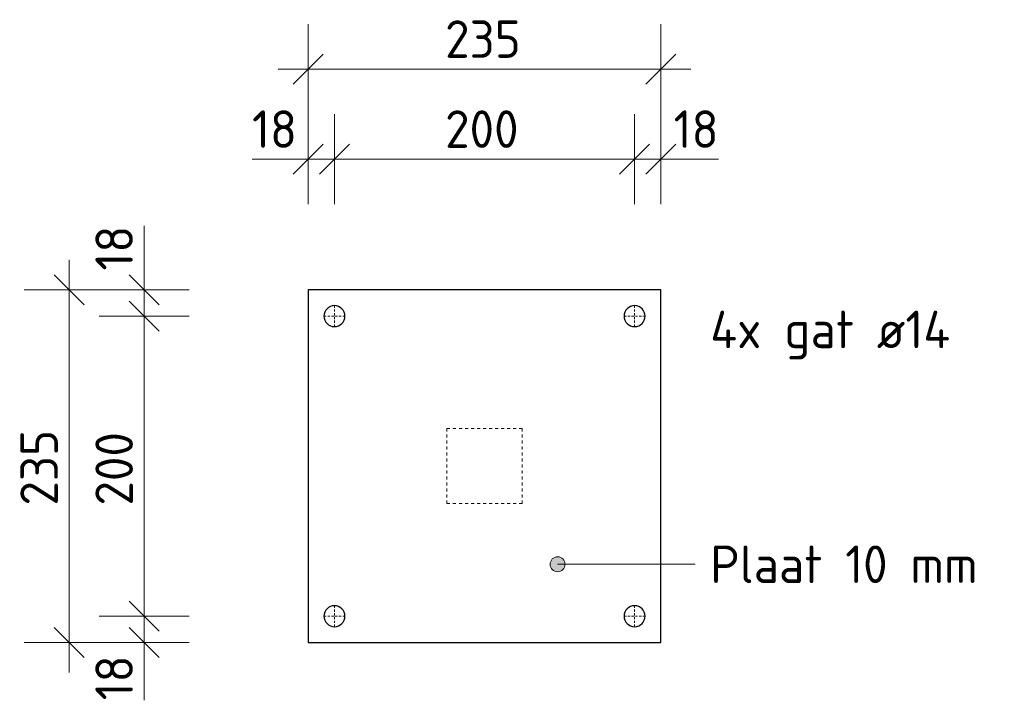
# Model space of a CAD drawing. Header units: millimetres. Extents: x -51780 to -20756, y -103 to 141413.
# Tile 11 of 11: x -22026 to -21370, y 139199 to 139653. Entities that reach past the tile are written whole.
import ezdxf

# ---------------------------------------------------------------- set-up
doc = ezdxf.new("R2010")
doc.units = ezdxf.units.MM
doc.linetypes.add('Hhidden', pattern=[2.5, 1.5, -1])
doc.linetypes.add('XX-HIDDEN', pattern=[4, 2, -2])
for name, color, linetype, lineweight in [('N-CO-BC-BETONVORM-G-1', 50, 'XX-HIDDEN', 18), ('N-CO-BC-BETONVORM-GN', 10, 'XX-HIDDEN', 18), ('N-CO-SC-STAALVORM-G', 10, 'Continuous', 25), ('X-XX-AL-CONSTRUCTIELIJN-G-1', 7, 'Hhidden', 13), ('X-XX-AL-M', 7, 'Continuous', 18), ('X-XX-AL-M-10', 7, 'Continuous', 18), ('X-XX-AL-T25-1', 7, 'Continuous', 13)]:
    doc.layers.add(name, color=color, linetype=linetype, lineweight=lineweight)
doc.styles.add('NLCS-ISO_1', font='NLCS-ISO.ttf', dxfattribs={"height": 25})
doc.dimstyles.new('2_5_NLCS_diagonal_1', dxfattribs={"dimscale": 304.8, "dimtxt": 25.068874, "dimasz": 0.065617, "dimexe": 0.098425, "dimexo": 0.0625, "dimgap": 0, "dimtad": 1, "dimdec": 0, "dimzin": 0, "dimdsep": 46, "dimtxsty": 'NLCS-ISO_1', "dimblk1": 'OBLIQUE', "dimblk2": 'OBLIQUE', "dimsah": 1, "dimcen": 0.09, "dimdle": 0.065617, "dimazin": 0, "dimtfac": 1, "dimtdec": 4, "dimtix": 1, "dimtmove": 0, "dimatfit": 3, "dimfxl": 0.098425, "dimfxlon": 1, "dimtvp": 1, "dimtolj": 1, "dimtzin": 0, "dimarcsym": 2})
doc.dimstyles.new('2_5_NLCS_diagonal_3', dxfattribs={"dimscale": 304.8, "dimtxt": 25.068874, "dimasz": 0.065617, "dimexe": 0.098425, "dimexo": 0.0625, "dimgap": 0, "dimtad": 1, "dimdec": 0, "dimzin": 0, "dimdsep": 46, "dimtxsty": 'NLCS-ISO_1', "dimblk1": 'OBLIQUE', "dimblk2": 'OBLIQUE', "dimsah": 1, "dimcen": 0.09, "dimdle": 0.065617, "dimazin": 0, "dimtfac": 1, "dimtdec": 4, "dimtix": 1, "dimtmove": 1, "dimatfit": 3, "dimfxl": 0.098425, "dimfxlon": 1, "dimtvp": 1, "dimtolj": 1, "dimtzin": 0, "dimarcsym": 2})

# ---------------------------------------------------------------- blocks, each defined once
blk = doc.blocks.new('GM_Bevestigingsplaat radardetector2 - GM_Bevestigingsplaat radardetector2-3834855-Detail type Z _3 x uitvoeren_ - Dependent 1')
at = {"layer": 'N-CO-BC-BETONVORM-GN'}
for p, q in [((-25, 0), (-25, 50)), ((-25, 50), (25, 50)), ((25, 50), (25, 0)), ((-25, 0), (25, 0))]:
    blk.add_line(p, q, dxfattribs=at)
at = {"layer": 'N-CO-SC-STAALVORM-G'}
for p, q in [((117.5, 142.5), (-117.5, 142.5)), ((-117.5, 142.5), (-117.5, -92.5)), ((117.5, -92.5), (117.5, 142.5)), ((-117.5, -92.5), (117.5, -92.5))]:
    blk.add_line(p, q, dxfattribs=at)
for centre, start, end in [((-100, 125), 0, 180), ((100, 125), 0, 180), ((-100, 125), 180, 360), ((100, 125), 180, 360), ((-100, -75), 0, 180), ((100, -75), 0, 180), ((-100, -75), 180, 360), ((100, -75), 180, 360)]:
    blk.add_arc(centre, 7, start, end, dxfattribs=at)
blk = doc.blocks.new('DIMBLOCK116-Detail type Z _3 x uitvoeren_ - Dependent 1')
at = {"layer": 'X-XX-AL-M-10'}
for p, q in [((-21833.5, 139589.91), (-21833.5, 139649.91)), ((-21598.5, 139589.91), (-21598.5, 139649.91)), ((-21833.5, 139619.91), (-21823.5, 139629.91)), ((-21598.5, 139619.91), (-21588.5, 139629.91)), ((-21853.5, 139619.91), (-21578.5, 139619.91)), ((-21833.5, 139619.91), (-21843.5, 139609.91)), ((-21833.5, 139619.91), (-21833.5, 139589.91)), ((-21598.5, 139619.91), (-21608.5, 139609.91)), ((-21598.5, 139619.91), (-21598.5, 139589.91))]:
    blk.add_line(p, q, dxfattribs=at)
at = {"layer": 'X-XX-AL-M-10', "color": 0, "insert": (-21742.25, 139652.48), "char_height": 25, "width": 63.0033, "attachment_point": 1, "line_spacing_factor": 1.135194, "style": 'NLCS-ISO_1'}
blk.add_mtext('235', dxfattribs=at)
blk = doc.blocks.new('_Oblique')
at = {"color": 0, "linetype": 'ByBlock', "lineweight": -2}
blk.add_line((-0.5, -0.5), (0.5, 0.5), dxfattribs=at)
blk = doc.blocks.new('DIMBLOCK117-Detail type Z _3 x uitvoeren_ - Dependent 1')
at = {"layer": 'X-XX-AL-M-10'}
for p, q in [((-21992.71, 139492.8), (-21992.71, 139217.8)), ((-21992.71, 139472.8), (-22002.71, 139482.8)), ((-21962.71, 139472.8), (-22022.71, 139472.8)), ((-21992.71, 139472.8), (-21982.71, 139462.8)), ((-21992.71, 139472.8), (-21962.71, 139472.8)), ((-21992.71, 139237.8), (-22002.71, 139247.8)), ((-21962.71, 139237.8), (-22022.71, 139237.8)), ((-21992.71, 139237.8), (-21982.71, 139227.8)), ((-21992.71, 139237.8), (-21962.71, 139237.8))]:
    blk.add_line(p, q, dxfattribs=at)
at = {"layer": 'X-XX-AL-M-10', "color": 0, "insert": (-22025.28, 139329.05), "char_height": 25, "width": 63.0033, "attachment_point": 1, "rotation": 90, "line_spacing_factor": 1.135194, "style": 'NLCS-ISO_1'}
blk.add_mtext('235', dxfattribs=at)
blk = doc.blocks.new('DIMBLOCK118-Detail type Z _3 x uitvoeren_ - Dependent 1')
at = {"layer": 'X-XX-AL-M-10'}
for p, q in [((-21833.5, 139529.91), (-21833.5, 139589.91)), ((-21816, 139529.91), (-21816, 139589.91)), ((-21833.5, 139559.91), (-21823.5, 139569.91)), ((-21816, 139559.91), (-21806, 139569.91)), ((-21870.88, 139559.91), (-21841.08, 139559.91)), ((-21853.5, 139559.91), (-21816, 139559.91)), ((-21833.5, 139559.91), (-21843.5, 139549.91)), ((-21841.08, 139559.91), (-21824.75, 139559.91)), ((-21833.5, 139559.91), (-21833.5, 139529.91)), ((-21816, 139559.91), (-21826, 139549.91)), ((-21816, 139559.91), (-21816, 139529.91))]:
    blk.add_line(p, q, dxfattribs=at)
at = {"layer": 'X-XX-AL-M-10', "color": 0, "insert": (-21870.88, 139592.48), "char_height": 25, "width": 35.7586, "attachment_point": 1, "line_spacing_factor": 1.135194, "style": 'NLCS-ISO_1'}
blk.add_mtext('18', dxfattribs=at)
blk = doc.blocks.new('DIMBLOCK119-Detail type Z _3 x uitvoeren_ - Dependent 1')
at = {"layer": 'X-XX-AL-M-10'}
for p, q in [((-21816, 139529.91), (-21816, 139589.91)), ((-21616, 139529.91), (-21616, 139589.91)), ((-21816, 139559.91), (-21806, 139569.91)), ((-21616, 139559.91), (-21606, 139569.91)), ((-21816, 139559.91), (-21826, 139549.91)), ((-21816, 139559.91), (-21616, 139559.91)), ((-21816, 139559.91), (-21816, 139529.91)), ((-21616, 139559.91), (-21626, 139549.91)), ((-21616, 139559.91), (-21616, 139529.91))]:
    blk.add_line(p, q, dxfattribs=at)
at = {"layer": 'X-XX-AL-M-10', "color": 0, "insert": (-21742.25, 139592.48), "char_height": 25, "width": 63.0033, "attachment_point": 1, "line_spacing_factor": 1.135194, "style": 'NLCS-ISO_1'}
blk.add_mtext('200', dxfattribs=at)
blk = doc.blocks.new('DIMBLOCK120-Detail type Z _3 x uitvoeren_ - Dependent 1')
at = {"layer": 'X-XX-AL-M-10'}
for p, q in [((-21616, 139529.91), (-21616, 139589.91)), ((-21598.5, 139529.91), (-21598.5, 139589.91)), ((-21616, 139559.91), (-21606, 139569.91)), ((-21598.5, 139559.91), (-21588.5, 139569.91)), ((-21616, 139559.91), (-21626, 139549.91)), ((-21616, 139559.91), (-21578.5, 139559.91)), ((-21616, 139559.91), (-21616, 139529.91)), ((-21598.5, 139559.91), (-21608.5, 139549.91)), ((-21589.95, 139559.91), (-21607.25, 139559.91)), ((-21598.5, 139559.91), (-21598.5, 139529.91)), ((-21560.15, 139559.91), (-21589.95, 139559.91))]:
    blk.add_line(p, q, dxfattribs=at)
at = {"layer": 'X-XX-AL-M-10', "color": 0, "insert": (-21589.95, 139592.48), "char_height": 25, "width": 35.7586, "attachment_point": 1, "line_spacing_factor": 1.135194, "style": 'NLCS-ISO_1'}
blk.add_mtext('18', dxfattribs=at)
blk = doc.blocks.new('DIMBLOCK121-Detail type Z _3 x uitvoeren_ - Dependent 1')
at = {"layer": 'X-XX-AL-M-10'}
for p, q in [((-21942.71, 139515.46), (-21942.71, 139485.67)), ((-21942.71, 139492.8), (-21942.71, 139455.3)), ((-21942.71, 139485.67), (-21942.71, 139464.05)), ((-21942.71, 139472.8), (-21952.71, 139482.8)), ((-21912.71, 139472.8), (-21972.71, 139472.8)), ((-21942.71, 139472.8), (-21932.71, 139462.8)), ((-21942.71, 139472.8), (-21912.71, 139472.8)), ((-21942.71, 139455.3), (-21952.71, 139465.3)), ((-21912.71, 139455.3), (-21972.71, 139455.3)), ((-21942.71, 139455.3), (-21932.71, 139445.3)), ((-21942.71, 139455.3), (-21912.71, 139455.3))]:
    blk.add_line(p, q, dxfattribs=at)
at = {"layer": 'X-XX-AL-M-10', "color": 0, "insert": (-21975.28, 139485.67), "char_height": 25, "width": 35.7586, "attachment_point": 1, "rotation": 90, "line_spacing_factor": 1.135194, "style": 'NLCS-ISO_1'}
blk.add_mtext('18', dxfattribs=at)
blk = doc.blocks.new('DIMBLOCK122-Detail type Z _3 x uitvoeren_ - Dependent 1')
at = {"layer": 'X-XX-AL-M-10'}
for p, q in [((-21942.71, 139455.3), (-21952.71, 139465.3)), ((-21912.71, 139455.3), (-21972.71, 139455.3)), ((-21942.71, 139455.3), (-21942.71, 139255.3)), ((-21942.71, 139455.3), (-21932.71, 139445.3)), ((-21942.71, 139455.3), (-21912.71, 139455.3)), ((-21942.71, 139255.3), (-21952.71, 139265.3)), ((-21912.71, 139255.3), (-21972.71, 139255.3)), ((-21942.71, 139255.3), (-21932.71, 139245.3)), ((-21942.71, 139255.3), (-21912.71, 139255.3))]:
    blk.add_line(p, q, dxfattribs=at)
at = {"layer": 'X-XX-AL-M-10', "color": 0, "insert": (-21975.28, 139329.05), "char_height": 25, "width": 63.0033, "attachment_point": 1, "rotation": 90, "line_spacing_factor": 1.135194, "style": 'NLCS-ISO_1'}
blk.add_mtext('200', dxfattribs=at)
blk = doc.blocks.new('DIMBLOCK123-Detail type Z _3 x uitvoeren_ - Dependent 1')
at = {"layer": 'X-XX-AL-M-10'}
for p, q in [((-21942.71, 139255.3), (-21952.71, 139265.3)), ((-21912.71, 139255.3), (-21972.71, 139255.3)), ((-21942.71, 139255.3), (-21942.71, 139217.8)), ((-21942.71, 139255.3), (-21932.71, 139245.3)), ((-21942.71, 139255.3), (-21912.71, 139255.3)), ((-21942.71, 139237.8), (-21952.71, 139247.8)), ((-21942.71, 139229.01), (-21942.71, 139246.55)), ((-21912.71, 139237.8), (-21972.71, 139237.8)), ((-21942.71, 139237.8), (-21932.71, 139227.8)), ((-21942.71, 139237.8), (-21912.71, 139237.8)), ((-21942.71, 139199.21), (-21942.71, 139229.01))]:
    blk.add_line(p, q, dxfattribs=at)
at = {"layer": 'X-XX-AL-M-10', "color": 0, "insert": (-21975.28, 139199.21), "char_height": 25, "width": 35.7586, "attachment_point": 1, "rotation": 90, "line_spacing_factor": 1.135194, "style": 'NLCS-ISO_1'}
blk.add_mtext('18', dxfattribs=at)

msp = doc.modelspace()

# ---------------------------------------------------------------- hatches: boundary and pattern name
at = {"layer": 'X-XX-AL-T25-1'}
h = msp.add_hatch(color=256, dxfattribs=at)
edge = h.paths.add_edge_path(flags=0)
edge.add_arc((-21667.3, 139289.9), 5, 0, 360)

# ---------------------------------------------------------------- linework, layer by layer
at = {"layer": 'X-XX-AL-CONSTRUCTIELIJN-G-1'}
for p, q in [((-21816, 139462.3), (-21816, 139448.3)), ((-21616, 139462.3), (-21616, 139448.3)), ((-21809, 139455.3), (-21823, 139455.3)), ((-21609, 139455.3), (-21623, 139455.3)), ((-21816, 139262.3), (-21816, 139248.3)), ((-21616, 139262.3), (-21616, 139248.3)), ((-21809, 139255.3), (-21823, 139255.3)), ((-21609, 139255.3), (-21623, 139255.3))]:
    msp.add_line(p, q, dxfattribs=at)
at = {"layer": 'X-XX-AL-T25-1'}
msp.add_line((-21667.3, 139289.9), (-21575.59, 139289.9), dxfattribs=at)
msp.add_circle((-21667.3, 139289.9), 5, dxfattribs=at)

# ---------------------------------------------------------------- block references
at = {"layer": 'N-CO-BC-BETONVORM-G-1', "rotation": 269.9999999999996}
msp.add_blockref('GM_Bevestigingsplaat radardetector2 - GM_Bevestigingsplaat radardetector2-3834855-Detail type Z _3 x uitvoeren_ - Dependent 1', (-21741, 139355.3), dxfattribs=at)

# ---------------------------------------------------------------- texts
at = {"layer": 'X-XX-AL-T25-1', "char_height": 25, "attachment_point": 1, "style": 'NLCS-ISO_1'}
for s, insert, width in [('4x gat ø14', (-21565.59, 139458.95), 210.8438), ('Plaat 10 mm', (-21565.59, 139302.4), 226.0759)]:
    msp.add_mtext(s, dxfattribs=dict(at, insert=insert, width=width))

# ---------------------------------------------------------------- dimensions: what is measured, and where the dimension line sits
at = {"layer": 'X-XX-AL-M'}
for base, p1, p2, override, picture, middle in [((-21598.5, 139619.91), (-21833.5, 139589.91), (-21598.5, 139589.91), {"dimpost": '<>', "dimfxl": 235}, 'DIMBLOCK116-Detail type Z _3 x uitvoeren_ - Dependent 1', (-21716, 139632.41)), ((-21616, 139559.91), (-21816, 139529.91), (-21616, 139529.91), {"dimpost": '<>', "dimfxl": 200}, 'DIMBLOCK119-Detail type Z _3 x uitvoeren_ - Dependent 1', (-21716, 139572.41))]:
    dim = msp.add_linear_dim(base=base, p1=p1, p2=p2, dimstyle='2_5_NLCS_diagonal_1', override=override, dxfattribs=at)
    dim.commit()
    dim.dimension.update_dxf_attribs({"geometry": picture, "text_midpoint": middle})
for base, p1, p2, picture, middle in [((-21815.99698028, 139559.91344461), (-21833.49698028, 139529.91344461), (-21815.99698028, 139529.91344461), 'DIMBLOCK118-Detail type Z _3 x uitvoeren_ - Dependent 1', (-21852.99720866, 139575.81473997)), ((-21598.49698028, 139559.91344461), (-21615.99698028, 139529.91344461), (-21598.49698028, 139529.91344461), 'DIMBLOCK120-Detail type Z _3 x uitvoeren_ - Dependent 1', (-21572.06718998, 139575.81473997))]:
    dim = msp.add_linear_dim(base=base, p1=p1, p2=p2, dimstyle='2_5_NLCS_diagonal_3', override={"dimpost": '<>', "dimfxl": 17.5}, dxfattribs=at)
    dim.commit()
    dim.dimension.update_dxf_attribs({"geometry": picture, "text_midpoint": middle, "dimtype": 160, "text_rotation": 360})
for base, p1, p2, picture, middle in [((-21942.71402806, 139455.29943866), (-21912.71402806, 139472.79943866), (-21912.71402806, 139455.29943866), 'DIMBLOCK121-Detail type Z _3 x uitvoeren_ - Dependent 1', (-21958.61532342, 139503.54453291)), ((-21942.71402806, 139237.79943866), (-21912.71402806, 139255.29943866), (-21912.71402806, 139237.79943866), 'DIMBLOCK123-Detail type Z _3 x uitvoeren_ - Dependent 1', (-21958.61532342, 139217.08591432))]:
    dim = msp.add_linear_dim(base=base, p1=p1, p2=p2, angle=90, dimstyle='2_5_NLCS_diagonal_3', override={"dimpost": '<>', "dimfxl": 17.5}, dxfattribs=at)
    dim.commit()
    dim.dimension.update_dxf_attribs({"geometry": picture, "text_midpoint": middle, "dimtype": 160, "text_rotation": 90})
for base, p1, p2, override, picture, middle in [((-21992.71, 139237.8), (-21962.71, 139472.8), (-21962.71, 139237.8), {"dimpost": '<>', "dimfxl": 235}, 'DIMBLOCK117-Detail type Z _3 x uitvoeren_ - Dependent 1', (-22005.21, 139355.3)), ((-21942.71, 139255.3), (-21912.71, 139455.3), (-21912.71, 139255.3), {"dimpost": '<>', "dimfxl": 200}, 'DIMBLOCK122-Detail type Z _3 x uitvoeren_ - Dependent 1', (-21955.21, 139355.3))]:
    dim = msp.add_linear_dim(base=base, p1=p1, p2=p2, angle=90, dimstyle='2_5_NLCS_diagonal_1', override=override, dxfattribs=at)
    dim.commit()
    dim.dimension.update_dxf_attribs({"geometry": picture, "text_midpoint": middle})

doc.saveas('drawing.dxf')
